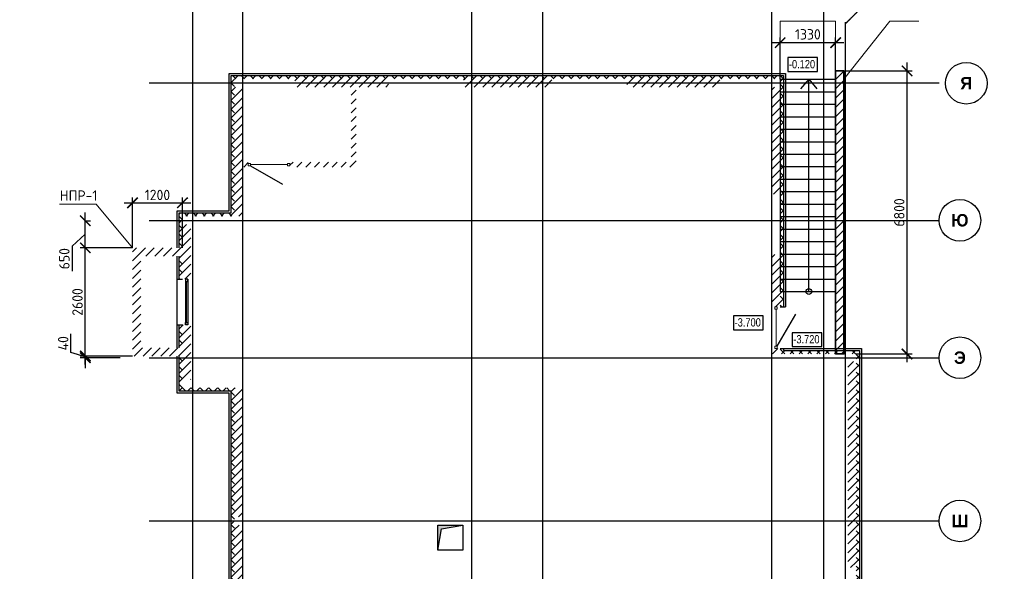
# Model space of a CAD drawing. Header units: millimetres. Extents: x 130535 to 3472113, y -231620 to 121434.
# Tile 15 of 133: x 254918 to 278555, y -9247 to 4003. Entities that reach past the tile are written whole.
import ezdxf

# ---------------------------------------------------------------- set-up
doc = ezdxf.new("R2010")
doc.units = ezdxf.units.MM
doc.linetypes.add('______5', pattern=[1.1, 0.8, -0.1, 0.1, -0.1])
doc.linetypes.add('DASHDOT_axis', pattern=[24, 20, -1.5, 1, -1.5])
doc.layers.get('DEFPOINTS').update_dxf_attribs({"color": 1, "lineweight": 0})
for name, color, linetype, lineweight in [('Standard', 7, 'Continuous', 25), ('Двери', 7, 'Continuous', 25), ('Колонны текст', 7, 'Continuous', 0), ('Общий01', 7, 'Continuous', 13), ('Оси', 40, '______5', 18), ('РАЗМЕРЫ', 1, 'Continuous', 9), ('Текст_ общее', 7, 'Continuous', 25), ('штриховка', 7, 'Continuous', 18)]:
    doc.layers.add(name, color=color, linetype=linetype, lineweight=lineweight)
doc.layers.add('Стена_ бетон не несущ.', color=7, linetype='Continuous', lineweight=35, true_color=0xb4b496)
doc.layers.add('Стена_ бетон несущ.', color=7, linetype='Continuous', lineweight=70, true_color=0xb4b496)
doc.styles.add('Century Gothic', font='GOTHIC.TTF')
doc.styles.add('GOST-2.304_Type-B', font='GOST_Common.ttf')
doc.styles.add('ГОСТ', font='isocpeur.TTF')
doc.dimstyles.new('СПДС', dxfattribs={"dimscale": 100, "dimtxt": 2.5, "dimasz": 2.5, "dimexe": 1.25, "dimexo": 0, "dimtad": 1, "dimdec": 0, "dimtxsty": 'GOST-2.304_Type-B', "dimblk": 'ARCHTICK', "dimcen": 2.5, "dimdle": 2, "dimadec": 0, "dimazin": 2, "dimtfac": 0.75, "dimtdec": 0, "dimtmove": 1, "dimatfit": 3, "dimfxl": 1, "dimtolj": 1, "dimarcsym": 1})
pattern_1 = [(45, (420572.21, -74093.96), (-106.06602, 106.06602), []), (135, (420572.21, -74093.96), (-106.06602, -106.06602), [])]
pattern_2 = [(45, (420572.2, -74093.96), (-212.13203, 212.13203), []), (45, (420466.15, -73987.9), (-212.13203, 212.13203), [])]

# ---------------------------------------------------------------- blocks, each defined once
blk = doc.blocks.new('NSY101')
at = {"color": 0, "linetype": 'ByBlock', "lineweight": -2}
blk.add_circle((0, 0), 0.05, dxfattribs=at)
blk = doc.blocks.new('СЛОЖНЫЙ_ОБЪЕКТ_36')
at = {"layer": 'Оси', "color": 16, "linetype": 'Continuous', "lineweight": 25, "transparency": 33554687, "xscale": 9.999999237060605, "yscale": 9.999999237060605, "zscale": 9.999999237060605}
blk.add_blockref('NSY101', (-137.297, 76.561), dxfattribs=at)
at = {"layer": 'Оси', "color": 16, "linetype": 'Continuous', "lineweight": 25, "transparency": 33554687, "insert": (-137.297, 76.561), "char_height": 0.3, "width": 0.395, "attachment_point": 5, "style": 'Century Gothic'}
blk.add_mtext('\\A1;{\\fCentury Gothic|i0|b1;\\H0.300000;\\W1.000000;\\C16;Я}\\P', dxfattribs=at)
blk = doc.blocks.new('СЛОЖНЫЙ_ОБЪЕКТ_45')
at = {"layer": 'Оси', "color": 16, "linetype": 'Continuous', "lineweight": 25, "transparency": 33554687, "xscale": 9.999999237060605, "yscale": 9.999999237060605, "zscale": 9.999999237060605}
blk.add_blockref('NSY101', (-137.45, 66.048), dxfattribs=at)
at = {"layer": 'Оси', "color": 16, "linetype": 'Continuous', "lineweight": 25, "transparency": 33554687, "insert": (-137.45, 66.048), "char_height": 0.3, "width": 0.555, "attachment_point": 5, "style": 'Century Gothic'}
blk.add_mtext('\\A1;{\\fCentury Gothic|i0|b1;\\H0.300000;\\W1.000000;\\C16;Ш}\\P', dxfattribs=at)
blk = doc.blocks.new('СЛОЖНЫЙ_ОБЪЕКТ_46')
at = {"layer": 'Оси', "color": 16, "linetype": 'Continuous', "lineweight": 25, "transparency": 33554687, "xscale": 9.999999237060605, "yscale": 9.999999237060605, "zscale": 9.999999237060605}
blk.add_blockref('NSY101', (-137.45, 69.968), dxfattribs=at)
at = {"layer": 'Оси', "color": 16, "linetype": 'Continuous', "lineweight": 25, "transparency": 33554687, "insert": (-137.45, 69.968), "char_height": 0.3, "width": 0.475, "attachment_point": 5, "style": 'Century Gothic'}
blk.add_mtext('\\A1;{\\fCentury Gothic|i0|b1;\\H0.300000;\\W1.000000;\\C16;Э}\\P', dxfattribs=at)
blk = doc.blocks.new('СЛОЖНЫЙ_ОБЪЕКТ_47')
at = {"layer": 'Оси', "color": 16, "linetype": 'Continuous', "lineweight": 25, "transparency": 33554687, "xscale": 9.999999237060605, "yscale": 9.999999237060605, "zscale": 9.999999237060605}
blk.add_blockref('NSY101', (-137.45, 73.268), dxfattribs=at)
at = {"layer": 'Оси', "color": 16, "linetype": 'Continuous', "lineweight": 25, "transparency": 33554687, "insert": (-137.45, 73.268), "char_height": 0.3, "width": 0.61, "attachment_point": 5, "style": 'Century Gothic'}
blk.add_mtext('\\A1;{\\fCentury Gothic|i0|b1;\\H0.300000;\\W1.000000;\\C16;Ю}\\P', dxfattribs=at)
blk = doc.blocks.new('СЛОЖНЫЙ_ОБЪЕКТ_78')
at = {"layer": 'Общий01', "linetype": 'Continuous', "lineweight": 25, "true_color": 0x6d6d6d, "transparency": 33554687}
blk.add_hatch(color=251, dxfattribs=at).paths.add_polyline_path([(-155.617, 65.957), (-155.617, 65.357), (-155.531, 65.871), (-155.017, 65.957)])
at = {"layer": 'Общий01', "color": 7, "linetype": 'Continuous', "lineweight": 25, "transparency": 33554687}
for p, q in [((-155.617, 65.957), (-155.017, 65.957)), ((-155.617, 65.357), (-155.617, 65.957)), ((-155.531, 65.871), (-155.017, 65.957)), ((-155.017, 65.957), (-155.017, 65.357)), ((-155.617, 65.357), (-155.531, 65.871)), ((-155.017, 65.357), (-155.617, 65.357))]:
    blk.add_line(p, q, dxfattribs=at)
blk = doc.blocks.new('_ArchTick')
at = {"color": 0, "linetype": 'ByBlock', "const_width": 0.15}
blk.add_lwpolyline([(-0.5, -0.5), (0.5, 0.5)], dxfattribs=at)
blk = doc.blocks.new('*D178')
at = {"layer": 'DEFPOINTS', "color": 0, "linetype": 'Continuous', "lineweight": 0, "transparency": 16777216}
for p in [(274705, 2773), (276221, 2773), (274995, -4027, -350)]:
    blk.add_point(p, dxfattribs=at)
at = {"layer": 'РАЗМЕРЫ', "color": 0, "linetype": 'Continuous', "lineweight": -2, "transparency": 16777216}
for p, q in [((276221, -4227), (276221, 2973)), ((274705, 2773), (276346, 2773)), ((274995, -4027), (276346, -4027))]:
    blk.add_line(p, q, dxfattribs=at)
at = {"layer": 'РАЗМЕРЫ', "color": 0, "linetype": 'Continuous', "lineweight": -2, "transparency": 16777216, "xscale": 250, "yscale": 250, "zscale": 250}
for p, rotation in [((276221, 2773), 90), ((276221, -4027), 270)]:
    blk.add_blockref('_ArchTick', p, dxfattribs=dict(at, rotation=rotation))
at = {"layer": 'РАЗМЕРЫ', "color": 0, "linetype": 'Continuous', "lineweight": 0, "transparency": 16777216, "insert": (276034, -627), "char_height": 250, "attachment_point": 5, "rotation": 90, "style": 'GOST-2.304_Type-B'}
blk.add_mtext('\\A1;6800', dxfattribs=at)
blk = doc.blocks.new('*D199')
at = {"layer": 'DEFPOINTS', "color": 0, "linetype": 'Continuous', "lineweight": 0, "transparency": 16777216}
for p in [(256493, -4077), (257328, -4117), (257625, -4077)]:
    blk.add_point(p, dxfattribs=at)
at = {"layer": 'РАЗМЕРЫ', "color": 0, "linetype": 'Continuous', "lineweight": -2, "transparency": 16777216}
for p, q in [((256149, -3994), (256149, -3544)), ((256493, -4097), (256149, -3994)), ((256493, -4077), (256493, -3827)), ((257625, -4077), (256368, -4077)), ((257328, -4117), (256368, -4117)), ((256493, -4117), (256493, -4077)), ((256493, -4117), (256493, -4077)), ((256493, -4117), (256493, -4367))]:
    blk.add_line(p, q, dxfattribs=at)
at = {"layer": 'РАЗМЕРЫ', "color": 0, "linetype": 'Continuous', "lineweight": -2, "transparency": 16777216, "xscale": 250, "yscale": 250, "zscale": 250}
for p, rotation in [((256493, -4077), 270), ((256493, -4117), 90)]:
    blk.add_blockref('_ArchTick', p, dxfattribs=dict(at, rotation=rotation))
at = {"layer": 'РАЗМЕРЫ', "color": 0, "linetype": 'Continuous', "lineweight": 0, "transparency": 16777216, "insert": (255962, -3769), "char_height": 250, "attachment_point": 5, "rotation": 90, "style": 'GOST-2.304_Type-B'}
blk.add_mtext('\\A1;40', dxfattribs=at)
blk = doc.blocks.new('*D200')
at = {"layer": 'DEFPOINTS', "color": 0, "linetype": 'Continuous', "lineweight": 0, "transparency": 16777216}
for p in [(256493, -1477), (257625, -1477), (257625, -4077)]:
    blk.add_point(p, dxfattribs=at)
at = {"layer": 'РАЗМЕРЫ', "color": 0, "linetype": 'Continuous', "lineweight": -2, "transparency": 16777216}
for p, q in [((256493, -4277), (256493, -1277)), ((257625, -1477), (256368, -1477)), ((257625, -4077), (256368, -4077))]:
    blk.add_line(p, q, dxfattribs=at)
at = {"layer": 'РАЗМЕРЫ', "color": 0, "linetype": 'Continuous', "lineweight": -2, "transparency": 16777216, "xscale": 250, "yscale": 250, "zscale": 250}
for p, rotation in [((256493, -1477), 90), ((256493, -4077), 270)]:
    blk.add_blockref('_ArchTick', p, dxfattribs=dict(at, rotation=rotation))
at = {"layer": 'РАЗМЕРЫ', "color": 0, "linetype": 'Continuous', "lineweight": 0, "transparency": 16777216, "insert": (256305, -2777), "char_height": 250, "attachment_point": 5, "rotation": 90, "style": 'GOST-2.304_Type-B'}
blk.add_mtext('\\A1;2600', dxfattribs=at)
blk = doc.blocks.new('*D201')
at = {"layer": 'DEFPOINTS', "color": 0, "linetype": 'Continuous', "lineweight": 0, "transparency": 16777216}
for p in [(256493, -827), (256493, -827), (257625, -1477)]:
    blk.add_point(p, dxfattribs=at)
at = {"layer": 'РАЗМЕРЫ', "color": 0, "linetype": 'Continuous', "lineweight": -2, "transparency": 16777216}
for p, q in [((256493, -1677), (256493, -627)), ((256493, -827), (256618, -827)), ((256493, -1152), (256178, -1438)), ((256178, -1438), (256178, -2038)), ((257625, -1477), (256368, -1477))]:
    blk.add_line(p, q, dxfattribs=at)
at = {"layer": 'РАЗМЕРЫ', "color": 0, "linetype": 'Continuous', "lineweight": -2, "transparency": 16777216, "xscale": 250, "yscale": 250, "zscale": 250}
for p, rotation in [((256493, -827), 90), ((256493, -1477), 270)]:
    blk.add_blockref('_ArchTick', p, dxfattribs=dict(at, rotation=rotation))
at = {"layer": 'РАЗМЕРЫ', "color": 0, "linetype": 'Continuous', "lineweight": 0, "transparency": 16777216, "insert": (255990, -1738), "char_height": 250, "attachment_point": 5, "rotation": 90, "style": 'GOST-2.304_Type-B'}
blk.add_mtext('\\A1;650', dxfattribs=at)
blk = doc.blocks.new('*D202')
at = {"layer": 'DEFPOINTS', "color": 0, "linetype": 'Continuous', "lineweight": 0, "transparency": 16777216}
for p in [(258825, -395), (257625, -1477), (258825, -1477)]:
    blk.add_point(p, dxfattribs=at)
at = {"layer": 'РАЗМЕРЫ', "color": 0, "linetype": 'Continuous', "lineweight": -2, "transparency": 16777216}
for p, q in [((257425, -395), (259025, -395)), ((257625, -1477), (257625, -270)), ((258825, -1477), (258825, -270))]:
    blk.add_line(p, q, dxfattribs=at)
at = {"layer": 'РАЗМЕРЫ', "color": 0, "linetype": 'Continuous', "lineweight": -2, "transparency": 16777216, "xscale": 250, "yscale": 250, "zscale": 250, "rotation": 180}
blk.add_blockref('_ArchTick', (257625, -395), dxfattribs=at)
at = {"layer": 'РАЗМЕРЫ', "color": 0, "linetype": 'Continuous', "lineweight": -2, "transparency": 16777216, "xscale": 250, "yscale": 250, "zscale": 250}
blk.add_blockref('_ArchTick', (258825, -395), dxfattribs=at)
at = {"layer": 'РАЗМЕРЫ', "color": 0, "linetype": 'Continuous', "lineweight": 0, "transparency": 16777216, "insert": (258225, -207), "char_height": 250, "attachment_point": 5, "style": 'GOST-2.304_Type-B'}
blk.add_mtext('\\A1;1200', dxfattribs=at)
blk = doc.blocks.new('*D543')
at = {"layer": 'DEFPOINTS', "color": 0, "linetype": 'Continuous', "lineweight": 0, "transparency": 16777216}
for p in [(274505, 3451), (273175, 2573), (274505, 2573)]:
    blk.add_point(p, dxfattribs=at)
at = {"layer": 'РАЗМЕРЫ', "color": 0, "linetype": 'Continuous', "lineweight": -2, "transparency": 16777216}
for p, q in [((273175, 2573), (273175, 3576)), ((274505, 2573), (274505, 3576)), ((272975, 3451), (274705, 3451))]:
    blk.add_line(p, q, dxfattribs=at)
at = {"layer": 'РАЗМЕРЫ', "color": 0, "linetype": 'Continuous', "lineweight": -2, "transparency": 16777216, "xscale": 250, "yscale": 250, "zscale": 250, "rotation": 180}
blk.add_blockref('_ArchTick', (273175, 3451), dxfattribs=at)
at = {"layer": 'РАЗМЕРЫ', "color": 0, "linetype": 'Continuous', "lineweight": -2, "transparency": 16777216, "xscale": 250, "yscale": 250, "zscale": 250}
blk.add_blockref('_ArchTick', (274505, 3451), dxfattribs=at)
at = {"layer": 'РАЗМЕРЫ', "color": 0, "linetype": 'Continuous', "lineweight": 0, "transparency": 16777216, "insert": (273840, 3651), "char_height": 250, "attachment_point": 5, "style": 'GOST-2.304_Type-B'}
blk.add_mtext('\\A1;1330', dxfattribs=at)

msp = doc.modelspace()

# ---------------------------------------------------------------- hatches: boundary and pattern name
at = {"layer": 'Общий01', "linetype": 'Continuous', "lineweight": 13, "transparency": 33554687}
h = msp.add_hatch(dxfattribs=at)
h.set_pattern_fill('__________6', scale=100, style=0, pattern_type=2)
h.set_pattern_definition(pattern_1)
h.paths.add_polyline_path([(258745.3, -637.1), (258745.3, -1477.1), (258825.3, -1477.1), (258825.3, -717.1), (260075.3, -717.1), (260075.3, 2582.9), (265775.3, 2582.9), (265775.3, 2662.9), (259995.3, 2662.9), (259995.3, -637.1)], flags=0)
h = msp.add_hatch(dxfattribs=at)
h.set_pattern_fill('__________6', scale=100, style=0, pattern_type=2)
h.set_pattern_definition(pattern_1)
h.paths.add_polyline_path([(265775.3, 2662.9), (265775.3, 2582.9), (273175.3, 2582.9), (273175.3, -2897.1), (273255.3, -2897.1), (273255.3, 2662.9)], flags=0)
h = msp.add_hatch(dxfattribs=at)
h.set_pattern_fill('__________6', scale=100, style=0, pattern_type=2)
h.set_pattern_definition(pattern_1)
h.paths.add_polyline_path([(258825.3, -1677.1), (258745.3, -1677.1), (258745.3, -2227.1), (258825.3, -2227.1)], flags=0)
h = msp.add_hatch(dxfattribs=at)
h.set_pattern_fill('__________6', scale=100, style=0, pattern_type=2)
h.set_pattern_definition(pattern_1)
h.paths.add_polyline_path([(258745.3, -3877.1), (258825.3, -3877.1), (258825.3, -3327.1), (258745.3, -3327.1)], flags=0)
h = msp.add_hatch(dxfattribs=at)
h.set_pattern_fill('__________6', scale=100, style=0, pattern_type=2)
h.set_pattern_definition(pattern_1)
h.paths.add_polyline_path([(273175.3, -4027.1), (274705.3, -4027.1), (274705.3, -3947.1), (273255.3, -3947.1), (273255.3, -3897.1), (273175.3, -3897.1)], flags=0)
h = msp.add_hatch(dxfattribs=at)
h.set_pattern_fill('__________6', scale=100, style=0, pattern_type=2)
h.set_pattern_definition(pattern_1)
h.paths.add_polyline_path([(274995.3, -12047.1), (273175.3, -12047.1), (273175.3, -12997.1), (273255.3, -12997.1), (273255.3, -12127.1), (275075.3, -12127.1), (275075.3, -3947.1), (274905.3, -3947.1), (274905.3, -4027.1), (274995.3, -4027.1)], flags=0)
h = msp.add_hatch(dxfattribs=at)
h.set_pattern_fill('__________6', scale=100, style=0, pattern_type=2)
h.set_pattern_definition(pattern_1)
h.paths.add_polyline_path([(259995.3, -4917.1), (259995.3, -11157.1), (258745.3, -11157.1), (258745.3, -14597.1), (258825.3, -14597.1), (258825.3, -11237.1), (260075.3, -11237.1), (260075.3, -4837.1), (258825.3, -4837.1), (258825.3, -4077.1), (258745.3, -4077.1), (258745.3, -4917.1)], flags=0)
at = {"layer": 'Стена_ бетон не несущ.', "linetype": 'Continuous', "lineweight": 35, "transparency": 33554687}
h = msp.add_hatch(dxfattribs=at)
h.set_pattern_fill('__________301', scale=100, style=0, pattern_type=2)
h.set_pattern_definition(pattern_2)
h.paths.add_polyline_path([(262875.3, 2382.9), (262875.3, 462.9), (262995.3, 462.9), (262995.3, 2382.9)], flags=0)
h = msp.add_hatch(dxfattribs=at)
h.set_pattern_fill('__________301', scale=100, style=0, pattern_type=2)
h.set_pattern_definition(pattern_2)
h.paths.add_polyline_path([(260405.3, 462.9), (260405.3, 582.9), (260275.3, 582.9), (260275.3, 462.9)], flags=0)
h = msp.add_hatch(dxfattribs=at)
h.set_pattern_fill('__________301', scale=100, style=0, pattern_type=2)
h.set_pattern_definition(pattern_2)
h.paths.add_polyline_path([(262875.3, 582.9), (261405.3, 582.9), (261405.3, 462.9), (262875.3, 462.9)], flags=0)
at = {"layer": 'Стена_ бетон несущ.', "linetype": 'Continuous', "lineweight": 35, "transparency": 33554687}
h = msp.add_hatch(dxfattribs=at)
h.set_pattern_fill('__________5', scale=100, style=0, pattern_type=2)
h.set_pattern_definition(pattern_2)
h.paths.add_polyline_path([(260275.3, -717.1), (260275.3, 2382.9), (260075.3, 2382.9), (260075.3, -717.1)], flags=0)
h = msp.add_hatch(dxfattribs=at)
h.set_pattern_fill('__________5', scale=100, style=0, pattern_type=2)
h.set_pattern_definition(pattern_2)
h.paths.add_polyline_path([(261525.3, 2382.9), (263775.3, 2382.9), (263775.3, 2582.9), (261525.3, 2582.9)], flags=0)
h = msp.add_hatch(dxfattribs=at)
h.set_pattern_fill('__________5', scale=100, style=0, pattern_type=2)
h.set_pattern_definition(pattern_2)
h.paths.add_polyline_path([(265575.3, 2382.9), (267695.3, 2382.9), (267695.3, 2582.9), (265575.3, 2582.9)], flags=0)
h = msp.add_hatch(dxfattribs=at)
h.set_pattern_fill('__________5', scale=100, style=0, pattern_type=2)
h.set_pattern_definition(pattern_2)
h.paths.add_polyline_path([(269495.3, 2382.9), (271725.3, 2382.9), (271725.3, 2582.9), (269495.3, 2582.9)], flags=0)
h = msp.add_hatch(dxfattribs=at)
h.set_pattern_fill('__________5', scale=100, style=0, pattern_type=2)
h.set_pattern_definition(pattern_2)
h.paths.add_polyline_path([(272975.3, 2382.9), (272975.3, -187.1), (273175.3, -187.1), (273175.3, 2382.9)], flags=0)
h = msp.add_hatch(dxfattribs=at)
h.set_pattern_fill('__________5', scale=100, style=0, pattern_type=2)
h.set_pattern_definition(pattern_2)
h.paths.add_polyline_path([(258825.3, -2227.1), (259025.3, -2227.1), (259025.3, -917.1), (258825.3, -917.1)], flags=0)
h = msp.add_hatch(dxfattribs=at)
h.set_pattern_fill('__________5', scale=100, style=0, pattern_type=2)
h.set_pattern_definition(pattern_2)
h.paths.add_polyline_path([(258825.3, -1477.1), (257625.3, -1477.1), (257625.3, -1677.1), (258825.3, -1677.1)], flags=0)
h = msp.add_hatch(dxfattribs=at)
h.set_pattern_fill('__________5', scale=100, style=0, pattern_type=2)
h.set_pattern_definition(pattern_2)
h.paths.add_polyline_path([(272975.3, -1637.1), (272975.3, -2897.1), (273175.3, -2897.1), (273175.3, -1637.1)], flags=0)
h = msp.add_hatch(dxfattribs=at)
h.set_pattern_fill('__________5', scale=100, style=0, pattern_type=2)
h.set_pattern_definition(pattern_2)
h.paths.add_polyline_path([(257625.3, -1677.1), (257625.3, -3877.1), (257825.3, -3877.1), (257825.3, -1677.1)], flags=0)
h = msp.add_hatch(dxfattribs=at)
h.set_pattern_fill('__________5', scale=100, style=0, pattern_type=2)
h.set_pattern_definition(pattern_2)
h.paths.add_polyline_path([(259025.3, -4637.1), (259025.3, -3327.1), (258825.3, -3327.1), (258825.3, -4637.1)], flags=0)
h = msp.add_hatch(dxfattribs=at)
h.set_pattern_fill('__________5', scale=100, style=0, pattern_type=2)
h.set_pattern_definition(pattern_2)
h.paths.add_polyline_path([(257625.3, -4077.1), (258825.3, -4077.1), (258825.3, -3877.1), (257625.3, -3877.1)], flags=0)
h = msp.add_hatch(dxfattribs=at)
h.set_pattern_fill('__________5', scale=100, style=0, pattern_type=2)
h.set_pattern_definition(pattern_2)
h.paths.add_polyline_path([(273175.3, -3897.1), (272975.3, -3897.1), (272975.3, -4027.1), (273175.3, -4027.1)], flags=0)
h = msp.add_hatch(dxfattribs=at)
h.set_pattern_fill('__________5', scale=100, style=0, pattern_type=2)
h.set_pattern_definition(pattern_2)
h.paths.add_polyline_path([(274795.3, -4207.1), (274795.3, -9157.1), (274995.3, -9157.1), (274995.3, -4207.1)], flags=0)
h = msp.add_hatch(dxfattribs=at)
h.set_pattern_fill('__________5', scale=100, style=0, pattern_type=2)
h.set_pattern_definition(pattern_2)
h.paths.add_polyline_path([(260275.3, -7937.1), (260275.3, -4837.1), (260075.3, -4837.1), (260075.3, -7937.1)], flags=0)
h = msp.add_hatch(dxfattribs=at)
h.set_pattern_fill('__________5', scale=100, style=0, pattern_type=2)
h.set_pattern_definition(pattern_2)
h.paths.add_polyline_path([(260275.3, -11237.1), (260275.3, -8137.1), (260075.3, -8137.1), (260075.3, -11237.1)], flags=0)
at = {"layer": 'штриховка', "linetype": 'Continuous', "lineweight": 0}
h = msp.add_hatch(dxfattribs=at)
h.set_pattern_fill('ANSI31', scale=50)
h.set_pattern_definition([(45, (33347.48, -24188.57), (-112.2532, 112.2532), [])])
h.paths.add_polyline_path([(274505.3, 2772.9), (274705.3, 2772.9), (274705.3, -4027.1), (274505.3, -4027.1)])

# ---------------------------------------------------------------- linework, layer by layer
at = {"color": 7, "linetype": 'DASHDOT_axis'}
for p, q in [((259067.5, 4917.3), (259067.5, -21848.7)), ((260267.5, 4917.3), (260267.5, -21848.7)), ((265767.5, 4917.3), (265767.5, -21848.7)), ((267467.5, 4917.3), (267467.5, -21848.7)), ((272967.5, 4917.3), (272967.5, -21848.7)), ((274217.5, 4917.3), (274217.5, -21848.7)), ((274737.5, 3945.5), (274737.5, -21848.7)), ((258022.9, 2482.9), (276988.9, 2482.9)), ((258022.9, -817.1), (276988.9, -817.1)), ((258022.9, -4117.1), (276988.9, -4117.1)), ((258022.9, -8037.1), (276988.9, -8037.1))]:
    msp.add_line(p, q, dxfattribs=at)
at = {"layer": 'Standard', "color": 7, "linetype": 'Continuous', "lineweight": 13, "transparency": 33554687}
for p, q in [((260405.3, 494.9), (260405.3, 550.9)), ((260405.3, 550.9), (260461.3, 550.9)), ((260461.3, 494.9), (260405.3, 494.9)), ((260461.3, 550.9), (260461.3, 494.9)), ((261349.3, 494.9), (261349.3, 550.9)), ((261349.3, 550.9), (261405.3, 550.9)), ((261405.3, 494.9), (261349.3, 494.9)), ((261405.3, 550.9), (261405.3, 494.9)), ((273047.3, -2953.1), (273047.3, -2897.1)), ((273047.3, -2897.1), (273103.3, -2897.1)), ((273103.3, -2953.1), (273047.3, -2953.1)), ((273103.3, -2897.1), (273103.3, -2953.1)), ((273047.3, -3897.1), (273047.3, -3841.1)), ((273047.3, -3841.1), (273103.3, -3841.1)), ((273103.3, -3897.1), (273047.3, -3897.1)), ((273103.3, -3841.1), (273103.3, -3897.1))]:
    msp.add_line(p, q, dxfattribs=at)
at = {"layer": 'Standard', "color": 7, "linetype": 'Continuous', "lineweight": 25, "transparency": 33554687}
for p, q in [((258897.3, -2227.1), (258897.3, -2283.1)), ((258953.3, -2227.1), (258897.3, -2227.1)), ((258897.3, -2227.1), (258897.3, -3327.1)), ((258897.3, -2283.1), (258953.3, -2283.1)), ((258953.3, -2283.1), (258953.3, -2227.1)), ((258953.3, -2227.1), (258953.3, -3327.1)), ((258897.3, -3327.1), (258897.3, -3271.1)), ((258897.3, -3271.1), (258953.3, -3271.1)), ((258953.3, -3271.1), (258953.3, -3327.1)), ((258953.3, -3327.1), (258897.3, -3327.1))]:
    msp.add_line(p, q, dxfattribs=at)
at = {"layer": 'Standard', "color": 7, "linetype": 'Continuous', "lineweight": 13, "transparency": 33554687}
for points in [[(261349.3, 522.9, -1656), (261349.3, 522.9, -3699), (260461.3, 522.9, -3699), (260461.3, 522.9, -1656)], [(258925.3, -3271.1, -1794), (258925.3, -3271.1, -606), (258925.3, -2283.1, -606), (258925.3, -2283.1, -1794)], [(273075.3, -2953.1, -1656), (273075.3, -2953.1, -3699), (273075.3, -3841.1, -3699), (273075.3, -3841.1, -1656)]]:
    msp.add_3dface(points, dxfattribs=at)
at = {"layer": 'Колонны текст', "color": 7, "linetype": 'Continuous', "lineweight": 0}
for points in [[(274705.3, 2572.9), (275808.4, 3965.2), (276499.8, 3965.2)], [(257625.3, -1477.1), (256753, -427.2), (255869.6, -427.2)]]:
    msp.add_lwpolyline(points, dxfattribs=at)
at = {"layer": 'Общий01', "color": 7, "linetype": 'Continuous', "lineweight": 25, "transparency": 33554687}
for p, q in [((259945.3, -587.1), (259945.3, 2712.9)), ((259945.3, 2712.9), (265775.3, 2712.9)), ((259995.3, -637.1), (259995.3, 2662.9)), ((259995.3, 2662.9), (265775.3, 2662.9)), ((265775.3, 2712.9), (273305.3, 2712.9)), ((265775.3, 2662.9), (273255.3, 2662.9)), ((273255.3, 2662.9), (273255.3, -2897.1)), ((273305.3, 2712.9), (273305.3, -2897.1)), ((273175.3, 2572.9, -350), (274505.3, 2572.9)), ((273175.3, 2572.9, -350), (273175.3, -2527.1, -350)), ((273862.2, 2572.9), (273666.2, 2339.3)), ((273862.2, 2572.9), (274058.3, 2339.3)), ((273862.2, -2527.1), (273862.2, 2572.9)), ((273175.3, 2272.9, -350), (274505.3, 2272.9)), ((273175.3, 1972.9, -350), (274505.3, 1972.9)), ((273175.3, 1672.9, -350), (274505.3, 1672.9)), ((273175.3, 1372.9, -350), (274505.3, 1372.9)), ((273175.3, 1072.9, -350), (274505.3, 1072.9)), ((273175.3, 772.9, -350), (274505.3, 772.9)), ((273175.3, 472.9, -350), (274505.3, 472.9)), ((273175.3, 172.9, -350), (274505.3, 172.9)), ((273175.3, -127.1, -350), (274505.3, -127.1)), ((273175.3, -427.1, -350), (274505.3, -427.1)), ((258695.3, -587.1), (259945.3, -587.1)), ((258695.3, -1477.1), (258695.3, -587.1)), ((258745.3, -637.1), (259995.3, -637.1)), ((258745.3, -1477.1), (258745.3, -637.1)), ((273175.3, -727.1, -350), (274505.3, -727.1)), ((273175.3, -1027.1, -350), (274505.3, -1027.1)), ((273175.3, -1327.1, -350), (274505.3, -1327.1)), ((273175.3, -1627.1, -350), (274505.3, -1627.1)), ((258695.3, -3877.1), (258695.3, -1677.1)), ((258745.3, -2227.1), (258745.3, -1677.1)), ((273175.3, -1927.1, -350), (274505.3, -1927.1)), ((258695.3, -2227.1), (258825.3, -2227.1)), ((273175.3, -2227.1, -350), (274505.3, -2227.1)), ((273175.3, -2527.1, -350), (274505.3, -2527.1)), ((273175.3, -2897.1), (273305.3, -2897.1)), ((258695.3, -3327.1), (258825.3, -3327.1)), ((258745.3, -3877.1), (258745.3, -3327.1)), ((273175.3, -3897.1), (273305.3, -3897.1)), ((273255.3, -3897.1), (273255.3, -3947.1)), ((273255.3, -3947.1), (274705.4, -3947.1)), ((273305.3, -3897.1), (274705.4, -3897.1)), ((274705.3, -3897.1, -350), (275125.3, -3897.1)), ((274705.3, -3947.1, -350), (275075.3, -3947.1)), ((275075.3, -3947.1), (275075.3, -12127.1)), ((275125.3, -3897.1), (275125.3, -12177.1)), ((258695.3, -4967.1), (258695.3, -4077.1)), ((258745.3, -4917.1), (258745.3, -4077.1)), ((259995.3, -4917.1), (258745.3, -4917.1)), ((259995.3, -11157.1), (259995.3, -4917.1)), ((259945.3, -4967.1), (258695.3, -4967.1)), ((259945.3, -11107.1), (259945.3, -4967.1))]:
    msp.add_line(p, q, dxfattribs=at)
msp.add_circle((273862.2, -2527.1), 70, dxfattribs=at)
at = {"layer": 'Оси', "color": 7, "linetype": '______5', "lineweight": 25, "transparency": 33554687}
msp.add_line((274745.3, 3911.1), (275176.6, 4342.4), dxfattribs=at)
at = {"layer": 'РАЗМЕРЫ', "color": 7, "linetype": 'Continuous', "lineweight": 0}
msp.add_lwpolyline([(274505.3, 2572.9), (273175.3, 2572.9), (273175.3, 3965.2), (274505.3, 3965.2)], close=True, dxfattribs=at)
at = {"layer": 'Стена_ бетон несущ.', "color": 7, "linetype": 'Continuous', "lineweight": 25, "transparency": 33554687}
for p, q in [((260461.3, 494.9), (261230.3, 50.9)), ((273103.3, -3841.1), (273547.3, -3072.1))]:
    msp.add_line(p, q, dxfattribs=at)
at = {"layer": 'Стена_ бетон несущ.', "color": 7, "linetype": 'Continuous', "lineweight": 35, "transparency": 33554687, "elevation": -350}
msp.add_lwpolyline([(274505.3, 2772.9), (274705.3, 2772.9), (274705.3, -4027.1), (274505.3, -4027.1)], close=True, dxfattribs=at)
at = {"layer": 'Текст_ общее', "color": 7, "linetype": 'Continuous', "lineweight": 25, "transparency": 33554687}
for points in [[(273356.1, 2758.1), (274067.4, 2758.1), (274067.4, 3091.4), (273356.1, 3091.4), (273356.1, 2758.1)], [(272053, -3443.9), (272764.2, -3443.9), (272764.2, -3110.5), (272053, -3110.5), (272053, -3443.9)], [(273461.7, -3848.7), (274172.9, -3848.7), (274172.9, -3515.4), (273461.7, -3515.4), (273461.7, -3848.7)]]:
    msp.add_lwpolyline(points, dxfattribs=at)

# ---------------------------------------------------------------- block references
at = {"layer": 'Общий01', "color": 7, "linetype": 'Continuous', "lineweight": 25, "transparency": 33554687, "xscale": 1000, "yscale": 1000, "zscale": 1000}
msp.add_blockref('СЛОЖНЫЙ_ОБЪЕКТ_78', (420572.2, -74094), dxfattribs=at)
at = {"layer": 'Оси', "color": 7, "linetype": 'Continuous', "lineweight": 25, "transparency": 33554687, "xscale": 1000, "yscale": 1000, "zscale": 1000}
for name in ['СЛОЖНЫЙ_ОБЪЕКТ_36', 'СЛОЖНЫЙ_ОБЪЕКТ_47', 'СЛОЖНЫЙ_ОБЪЕКТ_46', 'СЛОЖНЫЙ_ОБЪЕКТ_45']:
    msp.add_blockref(name, (414939.2, -74084.9), dxfattribs=at)

# ---------------------------------------------------------------- texts
at = {"insert": (153574.3, 18462.6), "char_height": 330, "attachment_point": 1, "style": 'ГОСТ'}
msp.add_mtext_dynamic_manual_height_columns('\\pi10055.14148;{\\H1.5152x;\\P\\pi7542.56108;Общие указания\\P\\pi1650;}1.^IРабочая документация разработана в соответствии с заданием на проектирование, требованиями действующих технических регламентов, стандартов, сводов правил и других документов, содержащих установленные требования.\\P2.^IРабочая документация выполнена в соответствии со следующими нормативными и техническими документами:\\P-^IСП 20.13330.2016 "Нагрузки и Воздействия";\\P-^IСП 63.13330.2012 "Бетонные и железобетонные конструкции. Основные положения";\\P-^IСП 22.13330.2016 "Основания зданий и сооружений";\\P-^IСП 45.13330.2012 "Земляные сооружения, основания и фундаменты".\\P3.   За относительную отметку 0,000 принята отметка чистого пола первого этажа.\\P4.^IПеречень видов работ, для которых необходимо составлять акты освидетельствования скрытых работ:\\P-^Iармирование конструкций;\\P-^Iосвидетельствование опалубки перед бетонированием;\\P-^Iвыполнение сварочных работ;\\P-^Iотбор контрольных проб бетона;\\P-^Iсоответствие законченных железобетонных конструкций проекту с отображением качества работ;\\P-^Iустройство монолитных конструкций, выполняемых в зимнее время;  \\P\\pi0;        -    устройство гидроизоляции;\\P\\pi1650;-^Iуплотнение грунтов и обратную засыпку.\\PЗапрещается выполнение последующих работ при отсутствии актов освидетельствования предшествующих скрытых работ во всех случаях.\\P\\pi0;        5. Проект рассчитан на производство работ в период положительных температур. В случае выполнения работ при отрицательных температурах необходимо выполнять требования СНиП часть 3 по производству работ и ППР.\\P        6. При минимальной температуре воздуха до минус 15°С допускается:\\P\\pi1650;-выдерживание бетона в конструкции методом термоса, при предварительном разогреве бетонной смеси;\\P -форсированный электроразогрев бетона в конструкции с повторным уплотнением.\\PПри минимальной температуре воздуха до минус 25°С допускается:\\P -обогрев бетона в греющей опалубке с помощью низкотемпературных электронагревателей;\\P -электродный сквозной прогрев бетона;\\P -электрообогрев с помощью греющего провода.', width=18460.283, gutter_width=5800, heights=[33815.2], dxfattribs=at)
at = {"layer": 'Двери', "color": 7, "linetype": 'Continuous', "lineweight": 13, "transparency": 33554687, "insert": (259400.5, -2739.8), "char_height": 250, "width": 796.667, "attachment_point": 5, "rotation": 90, "style": 'Century Gothic'}
msp.add_mtext('\\A1;{\\fCentury Gothic|i0|b1;\\H0.250000;\\W0.800000;\\c3254825728;ОП-1}\\P', dxfattribs=at)
at = {"layer": 'Колонны текст', "color": 7, "linetype": 'Continuous', "lineweight": 0, "insert": (255881, -97.2), "char_height": 250, "attachment_point": 1, "style": 'GOST-2.304_Type-B'}
msp.add_mtext_dynamic_manual_height_columns('НПР-1', width=725.06, gutter_width=12.5, heights=[0], dxfattribs=at)
at = {"layer": 'Текст_ общее', "color": 7, "linetype": 'Continuous', "lineweight": 25, "transparency": 33554687, "char_height": 200, "width": 739.069, "attachment_point": 7, "style": 'Century Gothic'}
for s, insert in [('{\\W0.83;-0.120}', (273383.9, 2831.4)), ('\\W0.83;-3.700', (272080.8, -3370.5)), ('\\W0.83;-3.720', (273489.5, -3775.4))]:
    msp.add_mtext(s, dxfattribs=dict(at, insert=insert))

# ---------------------------------------------------------------- dimensions: what is measured, and where the dimension line sits
at = {"layer": 'РАЗМЕРЫ', "color": 7, "linetype": 'Continuous', "lineweight": 0}
dim = msp.add_linear_dim(base=(274505.3, 3450.6), p1=(273175.3, 2572.9), p2=(274505.3, 2572.9), dimstyle='СПДС', dxfattribs=at)
dim.commit()
dim.dimension.update_dxf_attribs({"geometry": '*D543', "text_midpoint": (273840.3, 3463.1), "dimtype": 160})
dim = msp.add_linear_dim(base=(276221.5, 2772.9), p1=(274995.3, -4027.1, -350), p2=(274705.3, 2772.9), angle=90, dimstyle='СПДС', override={"dimtxt": 2.5, "dimgap": 0.625}, dxfattribs=at)
dim.commit()
dim.dimension.update_dxf_attribs({"geometry": '*D178', "text_midpoint": (276034, -627.1)})
dim = msp.add_linear_dim(base=(258825.3, -394.7), p1=(257625.3, -1477.1), p2=(258825.3, -1477.1), dimstyle='СПДС', dxfattribs=at)
dim.commit()
dim.dimension.update_dxf_attribs({"geometry": '*D202', "text_midpoint": (258225.3, -207.2)})
dim = msp.add_linear_dim(base=(256492.8, -826.9), p1=(257625.3, -1477.1), p2=(256492.8, -826.9), angle=90, dimstyle='СПДС', dxfattribs=at)
dim.commit()
dim.dimension.update_dxf_attribs({"geometry": '*D201', "text_midpoint": (256178, -1500.5), "dimtype": 160})
for base, p1, p2, picture, middle in [((256492.8, -1477.1), (257625.3, -4077.1), (257625.3, -1477.1), '*D200', (256305.3, -2777.1)), ((256492.8, -4077.1), (257328.2, -4117.1), (257625.3, -4077.1), '*D199', (255961.6, -3931.5))]:
    dim = msp.add_linear_dim(base=base, p1=p1, p2=p2, angle=90, dimstyle='СПДС', dxfattribs=at)
    dim.commit()
    dim.dimension.update_dxf_attribs({"geometry": picture, "text_midpoint": middle})

doc.saveas('drawing.dxf')
